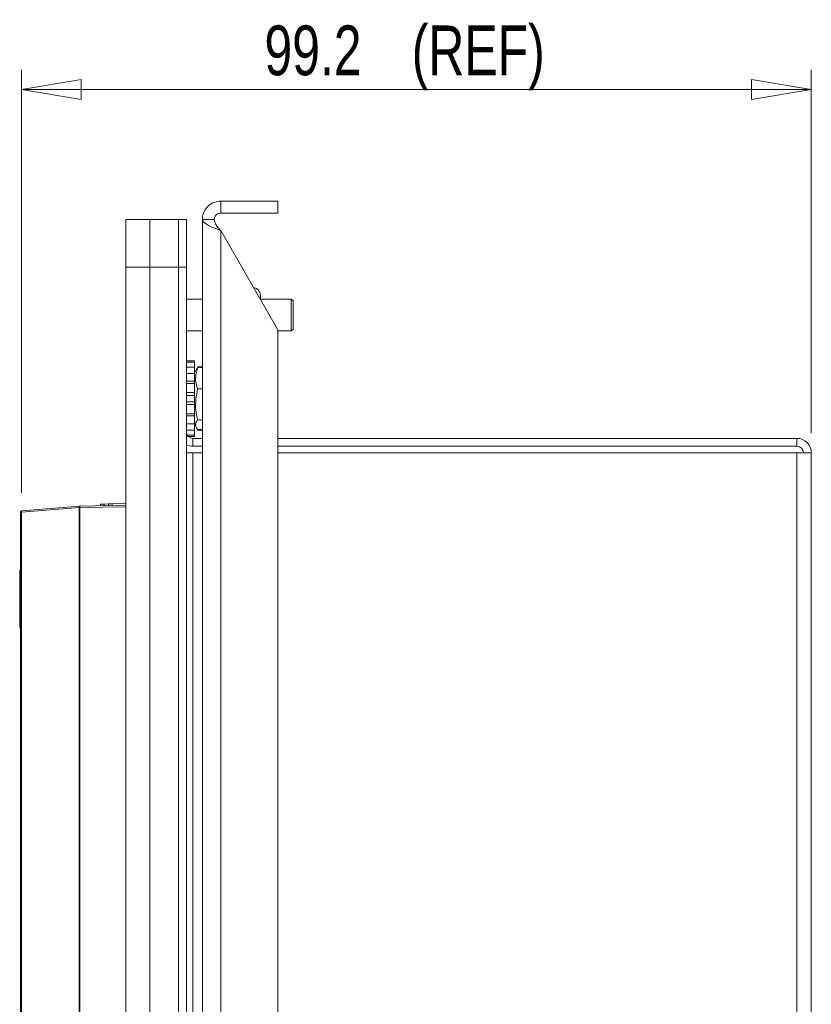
# Model space of a CAD drawing. Header units: millimetres. Extents: x 0 to 420, y 0 to 297.
# Tile 14 of 34: x 178 to 218, y 113 to 163. Entities that reach past the tile are written whole.
import ezdxf

# ---------------------------------------------------------------- set-up
doc = ezdxf.new("R2010")
doc.units = ezdxf.units.MM
doc.styles.add('SLDTEXTSTYLE0', font='TXT', dxfattribs={"width": 0.75})
doc.dimstyles.new('SLDDIMSTYLE0', dxfattribs={"dimtxt": 2.5, "dimasz": 3, "dimexe": 0, "dimexo": 0.0625, "dimtad": 1, "dimdec": 1, "dimlfac": 2.5, "dimrnd": 1e-09, "dimzin": 12, "dimdsep": 46, "dimtxsty": 'SLDTEXTSTYLE0', "dimblk1": 'CLOSED', "dimblk2": 'CLOSED', "dimsah": 1, "dimcen": 0.09, "dimadec": 0, "dimazin": 3, "dimtfac": 1, "dimtofl": 0, "dimtmove": 0, "dimatfit": 3, "dimldrblk": 'CLOSED', "dimfxl": 1, "dimfrac": 2, "dimtolj": 1, "dimtzin": 12, "dimarcsym": 0})

# ---------------------------------------------------------------- blocks, each defined once
blk = doc.blocks.new('_CLOSED')
at = {"color": 0, "linetype": 'ByBlock', "lineweight": -2}
for p, q in [((-1, 0.166667), (0, 0)), ((-1, 0.166667), (-1, -0.166667)), ((0, 0), (-1, -0.166667)), ((0, 0), (-1, 0))]:
    blk.add_line(p, q, dxfattribs=at)
blk = doc.blocks.new('_D_2')
at = {"color": 7, "linetype": 'Continuous', "lineweight": 0}
for p, q in [((178.052, 139), (178.052, 160.24)), ((217.739, 141.994), (217.739, 160.24)), ((178.052, 159.24), (217.739, 159.24))]:
    blk.add_line(p, q, dxfattribs=at)
at = {"color": 7, "linetype": 'Continuous', "lineweight": 0, "xscale": 3, "yscale": 3, "rotation": 180}
blk.add_blockref('_CLOSED', (178.052, 159.24), dxfattribs=at)
at = {"color": 7, "linetype": 'Continuous', "lineweight": 0, "xscale": 3, "yscale": 3}
blk.add_blockref('_CLOSED', (217.739, 159.24), dxfattribs=at)
at = {"color": 7, "linetype": 'Continuous', "lineweight": 0, "char_height": 2.5, "attachment_point": 1, "style": 'SLDTEXTSTYLE0'}
for s, insert in [('99.2', (190.259, 162.463)), ('(REF)', (197.66, 162.463))]:
    blk.add_mtext(s, dxfattribs=dict(at, insert=insert))

msp = doc.modelspace()

# ---------------------------------------------------------------- linework, layer by layer
at = {"color": 7, "linetype": 'Continuous', "lineweight": 15}
for p, q in [((188.059, 153.034), (188.059, 153.634)), ((188.059, 153.634), (190.939, 153.634)), ((190.939, 153.634), (190.939, 153.034)), ((188.059, 153.034), (190.939, 153.034)), ((183.299, 152.714), (184.499, 152.714)), ((183.299, 150.314), (183.299, 152.714)), ((184.499, 152.714), (184.499, 150.314)), ((184.499, 152.714), (185.939, 152.714)), ((185.939, 152.714), (186.339, 152.714)), ((185.939, 150.314), (185.939, 152.714)), ((186.339, 152.714), (186.339, 150.314)), ((187.139, 152.714), (187.739, 152.714)), ((187.139, 64.714), (187.139, 152.714)), ((188.059, 152.159), (188.059, 65.268)), ((190.939, 147.171), (188.059, 152.159)), ((184.499, 150.314), (183.299, 150.314)), ((183.299, 67.114), (183.299, 150.314)), ((184.499, 67.114), (184.499, 150.314)), ((185.939, 150.314), (184.499, 150.314)), ((186.339, 150.314), (185.939, 150.314)), ((185.939, 67.114), (185.939, 150.314)), ((186.339, 67.114), (186.339, 150.314)), ((187.139, 148.714), (186.339, 148.714)), ((190.059, 148.695), (190.059, 148.894)), ((191.609, 148.714), (190.059, 148.714)), ((191.699, 148.624), (191.609, 148.714)), ((191.609, 147.114), (191.609, 148.714)), ((191.699, 148.624), (191.699, 147.204)), ((186.339, 147.114), (187.139, 147.114)), ((190.939, 70.256), (190.939, 147.171)), ((190.939, 147.114), (191.609, 147.114)), ((191.609, 147.114), (191.699, 147.204)), ((186.339, 145.613), (186.739, 145.613)), ((186.339, 145.545), (186.739, 145.545)), ((186.739, 145.613), (186.739, 145.545)), ((186.739, 145.296), (186.739, 145.545)), ((186.339, 145.296), (186.739, 145.296)), ((186.339, 144.98), (186.739, 144.98)), ((186.739, 145.296), (186.739, 144.98)), ((186.826, 145.162), (186.739, 144.987)), ((186.739, 144.584), (186.739, 144.98)), ((187.139, 145.307), (186.899, 145.307)), ((187.139, 145.27), (186.899, 145.27)), ((186.339, 144.584), (186.739, 144.584)), ((186.739, 144.476), (186.739, 144.584)), ((186.339, 144.476), (186.739, 144.476)), ((186.339, 144.014), (186.739, 144.014)), ((186.739, 144.476), (186.739, 144.014)), ((186.739, 143.874), (186.739, 144.014)), ((187.139, 144.196), (186.899, 144.196)), ((186.339, 143.874), (186.739, 143.874)), ((186.339, 143.554), (186.739, 143.554)), ((186.739, 143.554), (186.739, 143.874)), ((186.739, 143.414), (186.739, 143.554)), ((186.339, 143.414), (186.739, 143.414)), ((186.739, 143.414), (186.739, 142.952)), ((186.339, 142.952), (186.739, 142.952)), ((186.339, 142.844), (186.739, 142.844)), ((186.739, 142.844), (186.739, 142.952)), ((186.739, 142.447), (186.739, 142.844)), ((187.139, 142.64), (186.899, 142.64)), ((186.339, 142.447), (186.739, 142.447)), ((186.339, 142.132), (186.739, 142.132)), ((186.739, 142.447), (186.739, 142.132)), ((186.739, 142.44), (186.826, 142.266)), ((186.739, 141.882), (186.739, 142.132)), ((186.816, 142.439), (186.808, 142.384)), ((187.139, 142.157), (186.899, 142.157)), ((187.139, 142.121), (186.899, 142.121)), ((186.377, 141.882), (186.739, 141.882)), ((186.426, 141.814), (186.739, 141.814)), ((186.659, 141.714), (186.659, 141.314)), ((186.659, 141.714), (187.139, 141.714)), ((186.739, 141.882), (186.739, 141.814)), ((190.939, 141.714), (217.019, 141.714)), ((217.019, 141.314), (217.019, 141.714)), ((186.659, 141.314), (187.139, 141.314)), ((190.939, 141.314), (217.019, 141.314)), ((186.659, 140.994), (186.339, 140.994)), ((187.139, 140.994), (186.659, 140.994)), ((217.019, 140.994), (190.939, 140.994)), ((217.019, 140.994), (217.019, 76.434)), ((217.019, 140.994), (217.739, 140.994)), ((217.739, 140.994), (217.739, 76.434)), ((180.941, 138.234), (178.052, 138)), ((178.072, 138.079), (180.962, 138.313)), ((180.941, 138.234), (180.952, 138.234)), ((180.952, 138.234), (180.977, 138.234)), ((180.952, 80.397), (180.952, 138.234)), ((180.977, 138.314), (180.967, 138.314)), ((180.977, 138.314), (183.299, 138.354)), ((180.977, 138.234), (180.977, 80.397)), ((182.198, 138.415), (182.027, 138.412)), ((182.027, 138.412), (182.027, 138.332)), ((182.423, 138.419), (182.198, 138.415)), ((182.198, 138.415), (182.199, 138.335)), ((182.598, 138.422), (182.423, 138.419)), ((182.423, 138.419), (182.423, 138.339)), ((183.299, 138.434), (182.598, 138.422)), ((182.598, 138.422), (182.599, 138.342)), ((177.999, 138), (178.052, 138)), ((177.999, 84.201), (177.999, 138)), ((178.052, 138), (178.052, 84.201)), ((177.959, 135.083), (177.999, 135.083)), ((177.959, 135.083), (177.959, 135.011)), ((177.999, 135.011), (177.959, 135.011)), ((177.959, 134.432), (177.959, 135.011)), ((177.959, 134.432), (177.959, 134.291)), ((177.959, 134.432), (177.999, 134.432)), ((177.959, 134.291), (177.999, 134.291)), ((177.959, 134.192), (177.959, 134.291)), ((177.999, 134.195), (177.959, 134.195)), ((177.959, 134.195), (177.959, 133.217)), ((177.959, 133.217), (177.999, 133.217)), ((177.959, 133.217), (177.959, 132.203)), ((177.959, 132.203), (177.999, 132.203))]:
    msp.add_line(p, q, dxfattribs=at)
at = {"color": 8, "linetype": 'Continuous', "lineweight": 15}
for p, q in [((186.659, 109.514), (186.659, 140.994)), ((183.299, 138.274), (180.977, 138.234))]:
    msp.add_line(p, q, dxfattribs=at)
at = {"color": 7, "linetype": 'Continuous', "lineweight": 15, "flags": 128}
for points in [[(178.052, 138), (178.051, 138.015), (178.052, 138.03), (178.053, 138.043), (178.056, 138.055), (178.059, 138.065), (178.063, 138.073), (178.067, 138.078), (178.072, 138.079)], [(180.941, 138.234), (180.942, 138.249), (180.943, 138.264), (180.945, 138.278), (180.948, 138.29), (180.952, 138.3), (180.957, 138.308), (180.962, 138.312), (180.967, 138.314)], [(180.941, 138.234), (180.941, 138.249), (180.941, 138.264), (180.943, 138.277), (180.945, 138.289), (180.948, 138.299), (180.952, 138.307), (180.957, 138.312), (180.962, 138.313)], [(180.952, 138.234), (180.952, 138.249), (180.953, 138.264), (180.956, 138.278), (180.959, 138.29), (180.963, 138.3), (180.967, 138.308), (180.972, 138.312), (180.977, 138.314)]]:
    msp.add_lwpolyline(points, dxfattribs=at)
at = {"color": 7, "linetype": 'Continuous', "lineweight": 15}
for centre, radius, start, end in [((189.659, 148.894), 0.4, 0, 81.8241), ((186.659, 142.034), 0.32, 180, 270), ((217.019, 140.994), 0.72, 0, 90), ((186.659, 142.034), 0.72, 243.6122, 270), ((217.019, 140.994), 0.32, 0, 90), ((178.079, 138), 0.08, 94.6308, 180), ((180.968, 138.234), 0.08, 91, 94.6308), ((182.124, 138.274), 1.147, 178.0016, 181.9984)]:
    msp.add_arc(centre, radius, start, end, dxfattribs=at)
for points, knots in [([(188.059, 153.634), (187.963, 153.625), (187.757, 153.606), (187.473, 153.448), (187.252, 153.195), (187.15, 152.931), (187.142, 152.767), (187.139, 152.714)], [0, 0, 0, 0, 0.198375, 0.428336, 0.658325, 0.888314, 1, 1, 1, 1]), ([(188.059, 153.034), (188.005, 153.026), (187.898, 153.01), (187.777, 152.891), (187.74, 152.78), (187.739, 152.72), (187.739, 152.714)], [0, 0, 0, 0, 0.320197, 0.641091, 0.961986, 1, 1, 1, 1]), ([(187.139, 152.714), (187.148, 152.677), (187.166, 152.598), (187.325, 152.476), (187.578, 152.349), (187.841, 152.243), (188.005, 152.18), (188.059, 152.159)], [0, 0, 0, 0, 0.198375, 0.428336, 0.658325, 0.888314, 1, 1, 1, 1]), ([(187.739, 152.714), (187.747, 152.655), (187.763, 152.536), (187.881, 152.358), (187.993, 152.232), (188.052, 152.166), (188.059, 152.159)], [0, 0, 0, 0, 0.320197, 0.641091, 0.961986, 1, 1, 1, 1]), ([(186.899, 145.27), (186.836, 145.024), (186.743, 144.663), (186.861, 144.309), (186.899, 144.196)], [0, 0, 0, 0, 0.681372, 1, 1, 1, 1]), ([(186.848, 145.159), (186.847, 145.175), (186.846, 145.213), (186.88, 145.25), (186.899, 145.27)], [0, 0, 0, 0, 0.4334862, 1, 1, 1, 1]), ([(186.899, 144.196), (186.836, 143.84), (186.743, 143.317), (186.861, 142.803), (186.899, 142.64)], [0, 0, 0, 0, 0.681372, 1, 1, 1, 1]), ([(186.899, 142.64), (186.883, 142.619), (186.79, 142.5), (186.768, 142.333), (186.87, 142.196), (186.899, 142.157)], [0, 0, 0, 0, 0.131344, 0.755971, 1, 1, 1, 1])]:
    msp.add_open_spline(points, degree=3, knots=knots, dxfattribs=at)

# ---------------------------------------------------------------- dimensions: what is measured, and where the dimension line sits
at = {"color": 7, "linetype": 'Continuous', "lineweight": 0}
dim = msp.add_linear_dim(base=(217.739, 159.24), p1=(178.052, 138), p2=(217.739, 140.994), text='<> (REF)', dimstyle='SLDDIMSTYLE0', dxfattribs=at)
dim.commit()
dim.dimension.update_dxf_attribs({"geometry": '_D_2', "text_midpoint": (197.895, 159.24), "dimtype": 160})

doc.saveas('drawing.dxf')
